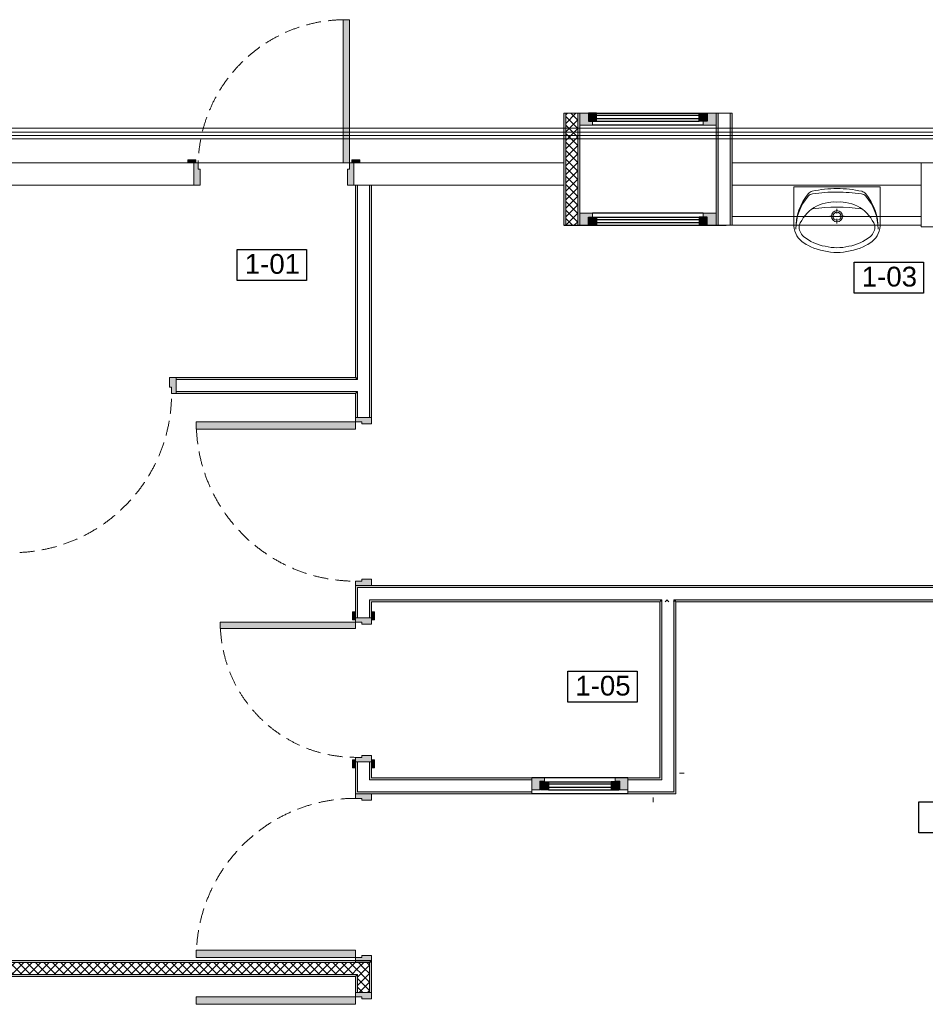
# Model space of a CAD drawing. Header units: millimetres. Extents: x -1662057 to -197461, y -941126 to 63888.
# Tile 39 of 209: x -1580244 to -1575666, y -694206 to -689226. Entities that reach past the tile are written whole.
import ezdxf

# ---------------------------------------------------------------- set-up
doc = ezdxf.new("R2010")
doc.units = ezdxf.units.MM
doc.linetypes.add('Dashed', pattern=[112.5, 75, -37.5])
for name, color, linetype in [('2d - linijas _ fili.z', 7, 'CONTINUOUS'), ('_Logi', 7, 'CONTINUOUS'), ('demont', 7, 'CONTINUOUS'), ('Durvis', 7, 'CONTINUOUS'), ('esoshas', 7, 'CONTINUOUS'), ('explikaacija#1_Pen_No__1_Pen_No__7', 7, 'CONTINUOUS'), ('hachi', 7, 'CONTINUOUS'), ('Jaunas-W112', 7, 'CONTINUOUS')]:
    doc.layers.add(name, color=color, linetype=linetype)
doc.layers.add('VS_AS', color=5, linetype='CONTINUOUS', lineweight=25)
doc.styles.add('GENERATED_STYLE_1', font='arial.ttf')
pattern_1 = [(225, (-1577552.374, -697250.676), (21.47837, -21.47837), []), (315, (-1577552.374, -697250.676), (-21.47837, -21.47837), [])]

msp = doc.modelspace()

# ---------------------------------------------------------------- hatches: boundary and pattern name
at = {"layer": '_Logi', "linetype": 'Continuous'}
for points in [[(-1577368.10696, -689719.14387), (-1577368.10696, -689739.39387), (-1577327.60696, -689739.39387), (-1577327.60696, -689698.89387), (-1577368.10696, -689698.89387)], [(-1576768.70696, -689719.14387), (-1576768.70696, -689698.89387), (-1576809.20696, -689698.89387), (-1576809.20696, -689739.39387), (-1576768.70696, -689739.39387)], [(-1577368.10696, -690245.64387), (-1577368.10696, -690265.89387), (-1577327.60696, -690265.89387), (-1577327.60696, -690225.39387), (-1577368.10696, -690225.39387)], [(-1576768.70696, -690245.64387), (-1576768.70696, -690225.39387), (-1576809.20696, -690225.39387), (-1576809.20696, -690265.89387), (-1576768.70696, -690265.89387)], [(-1577611.10696, -693100.89387), (-1577611.10696, -693121.14387), (-1577570.60696, -693121.14387), (-1577570.60696, -693080.64387), (-1577611.10696, -693080.64387)], [(-1577214.20696, -693100.89387), (-1577214.20696, -693080.64387), (-1577254.70696, -693080.64387), (-1577254.70696, -693121.14387), (-1577214.20696, -693121.14387)]]:
    msp.add_hatch(color=7, dxfattribs=at).paths.add_polyline_path(points, flags=0)
at = {"layer": 'Durvis', "linetype": 'Continuous', "lineweight": 0}
for points in [[(-1578577.43696, -689949.99387), (-1578577.43696, -689225.85387), (-1578609.83696, -689225.85387), (-1578609.83696, -689949.99387)], [(-1577412.65696, -689759.64387), (-1577347.85696, -689759.64387), (-1577347.85696, -689739.39387), (-1577368.10696, -689739.39387), (-1577368.10696, -689719.14387), (-1577368.10696, -689698.89387), (-1577412.65696, -689698.89387)], [(-1576724.15696, -689759.64387), (-1576724.15696, -689698.89387), (-1576768.70696, -689698.89387), (-1576768.70696, -689719.14387), (-1576768.70696, -689739.39387), (-1576788.95696, -689739.39387), (-1576788.95696, -689759.64387)], [(-1579354.22696, -689949.99387), (-1579354.22696, -689934.60387), (-1579394.72696, -689934.60387), (-1579394.72696, -689949.99387)], [(-1579364.75696, -690063.39387), (-1579332.35696, -690063.39387), (-1579332.35696, -689982.39387), (-1579342.07696, -689982.39387), (-1579342.07696, -689949.99387), (-1579364.75696, -689949.99387)], [(-1578554.75696, -689949.99387), (-1578577.43696, -689949.99387), (-1578577.43696, -689982.39387), (-1578587.15696, -689982.39387), (-1578587.15696, -690063.39387), (-1578554.75696, -690063.39387)], [(-1578565.28696, -689934.60387), (-1578565.28696, -689949.99387), (-1578524.78696, -689949.99387), (-1578524.78696, -689934.60387)], [(-1577412.65696, -690205.14387), (-1577412.65696, -690265.89387), (-1577368.10696, -690265.89387), (-1577368.10696, -690245.64387), (-1577368.10696, -690225.39387), (-1577347.85696, -690225.39387), (-1577347.85696, -690205.14387)], [(-1576724.15696, -690205.14387), (-1576788.95696, -690205.14387), (-1576788.95696, -690225.39387), (-1576768.70696, -690225.39387), (-1576768.70696, -690245.64387), (-1576768.70696, -690265.89387), (-1576724.15696, -690265.89387)], [(-1579453.85696, -691035.39387), (-1579486.25696, -691035.39387), (-1579486.25696, -691083.99387), (-1579476.53696, -691083.99387), (-1579476.53696, -691116.39387), (-1579453.85696, -691116.39387)], [(-1578546.65696, -691260.57387), (-1579351.79696, -691260.57387), (-1579351.79696, -691297.11217), (-1578546.65696, -691297.11217)], [(-1578546.65696, -691237.89387), (-1578546.65696, -691260.57387), (-1578514.25696, -691260.57387), (-1578514.25696, -691270.29387), (-1578465.65696, -691270.29387), (-1578465.65696, -691237.89387)], [(-1578465.65696, -692088.39387), (-1578465.65696, -692055.99387), (-1578514.25696, -692055.99387), (-1578514.25696, -692065.71387), (-1578546.65696, -692065.71387), (-1578546.65696, -692088.39387)], [(-1578546.65696, -692220.42387), (-1578562.04696, -692220.42387), (-1578562.04696, -692260.92387), (-1578546.65696, -692260.92387)], [(-1578546.65696, -692250.39387), (-1578546.65696, -692273.07387), (-1578514.25696, -692273.07387), (-1578514.25696, -692282.79387), (-1578465.65696, -692282.79387), (-1578465.65696, -692250.39387)], [(-1578465.65696, -692260.92387), (-1578450.26696, -692260.92387), (-1578450.26696, -692220.42387), (-1578465.65696, -692220.42387)], [(-1578546.65696, -692273.07387), (-1579230.29696, -692273.07387), (-1579230.29696, -692305.47387), (-1578546.65696, -692305.47387)], [(-1578465.65696, -692979.39387), (-1578465.65696, -692946.99387), (-1578514.25696, -692946.99387), (-1578514.25696, -692956.71387), (-1578546.65696, -692956.71387), (-1578546.65696, -692979.39387)], [(-1578546.65696, -692968.86387), (-1578562.04696, -692968.86387), (-1578562.04696, -693009.36387), (-1578546.65696, -693009.36387)], [(-1578450.26696, -692968.86387), (-1578465.65696, -692968.86387), (-1578465.65696, -693009.36387), (-1578450.26696, -693009.36387)], [(-1577655.65696, -693060.39387), (-1577655.65696, -693121.14387), (-1577615.60579, -693121.14387), (-1577615.60579, -693077.26707), (-1577611.10696, -693077.26707), (-1577590.85696, -693077.26707), (-1577590.85696, -693060.39387)], [(-1577169.65696, -693060.39387), (-1577234.45696, -693060.39387), (-1577234.45696, -693077.26707), (-1577214.20696, -693077.26707), (-1577209.70812, -693077.26707), (-1577209.70812, -693121.14387), (-1577169.65696, -693121.14387)], [(-1578465.65696, -693141.39387), (-1578546.65696, -693141.39387), (-1578546.65696, -693164.07387), (-1578514.25696, -693164.07387), (-1578514.25696, -693173.79387), (-1578465.65696, -693173.79387)], [(-1578546.65696, -693969.21387), (-1578546.65696, -693932.67558), (-1579351.79696, -693932.67558), (-1579351.79696, -693969.21387)], [(-1578546.65696, -693991.89387), (-1578465.65696, -693991.89387), (-1578465.65696, -693959.49387), (-1578514.25696, -693959.49387), (-1578514.25696, -693969.21387), (-1578546.65696, -693969.21387)], [(-1578546.65696, -694145.79387), (-1578546.65696, -694168.47387), (-1578514.25696, -694168.47387), (-1578514.25696, -694178.19387), (-1578465.65696, -694178.19387), (-1578465.65696, -694145.79387)], [(-1578546.65696, -694168.47387), (-1579351.79696, -694168.47387), (-1579351.79696, -694205.01217), (-1578546.65696, -694205.01217)]]:
    msp.add_hatch(color=7, dxfattribs=at).paths.add_polyline_path(points, flags=0)
at = {"layer": 'Jaunas-W112', "linetype": 'Continuous', "lineweight": 0}
for points in [[(-1577493.65696, -689698.89387), (-1577493.65696, -690265.89387), (-1577483.53196, -690265.89387), (-1577483.53196, -689698.89387)], [(-1577412.65696, -690265.89387), (-1577412.65696, -689698.89387), (-1577422.78196, -689698.89387), (-1577422.78196, -690265.89387)], [(-1576724.15696, -689698.89387), (-1576724.15696, -690265.89387), (-1576714.03196, -690265.89387), (-1576714.03196, -689698.89387)], [(-1576643.15696, -690265.89387), (-1576643.15696, -689698.89387), (-1576653.28196, -689698.89387), (-1576653.28196, -690265.89387)], [(-1578536.53196, -691035.39387), (-1578536.53196, -690063.39387), (-1578546.65696, -690063.39387), (-1578546.65696, -691035.39387)], [(-1578465.65696, -691237.89387), (-1578465.65696, -690063.39387), (-1578475.78196, -690063.39387), (-1578475.78196, -691237.89387)], [(-1578546.65696, -691035.39387), (-1579453.85696, -691035.39387), (-1579453.85696, -691045.51887), (-1578546.65696, -691045.51887)], [(-1578536.53196, -691045.51887), (-1578536.53196, -691035.39387), (-1578546.65696, -691035.39387), (-1578546.65696, -691045.51887)], [(-1579453.85696, -691116.39387), (-1578546.65696, -691116.39387), (-1578546.65696, -691106.26887), (-1579453.85696, -691106.26887)], [(-1578536.53196, -691116.39387), (-1578536.53196, -691106.26887), (-1578546.65696, -691106.26887), (-1578546.65696, -691116.39387)], [(-1578546.65696, -691116.39387), (-1578546.65696, -691237.89387), (-1578536.53196, -691237.89387), (-1578536.53196, -691116.39387)], [(-1573281.65697, -692088.39387), (-1578546.65696, -692088.39387), (-1578536.53196, -692098.51887), (-1573281.65697, -692098.51887)], [(-1578546.65696, -692088.39387), (-1578546.65696, -692250.39387), (-1578536.53196, -692250.39387), (-1578536.53196, -692098.51887)], [(-1577007.65696, -692159.26887), (-1578475.78196, -692159.26887), (-1578465.65696, -692169.39387), (-1577007.65696, -692169.39387)], [(-1578465.65696, -692250.39387), (-1578465.65696, -692169.39387), (-1578475.78196, -692159.26887), (-1578475.78196, -692250.39387)], [(-1576997.53196, -692159.26887), (-1577007.65696, -692159.26887), (-1577007.65696, -692169.39387), (-1576997.53196, -692169.39387)], [(-1576926.65696, -692159.26887), (-1576936.78196, -692159.26887), (-1576936.78196, -692169.39387), (-1576926.65696, -692169.39387)], [(-1576926.65696, -692169.39387), (-1573281.65697, -692169.39387), (-1573281.65697, -692159.26887), (-1576926.65696, -692159.26887)], [(-1577007.65696, -692169.39387), (-1577007.65696, -693060.39387), (-1576997.53196, -693070.51887), (-1576997.53196, -692169.39387)], [(-1576926.65696, -693141.39387), (-1576926.65696, -692169.39387), (-1576936.78196, -692169.39387), (-1576936.78196, -693131.26887)], [(-1578546.65696, -692979.39387), (-1578546.65696, -693141.39387), (-1578536.53196, -693131.26887), (-1578536.53196, -692979.39387)], [(-1578465.65696, -693060.39387), (-1578465.65696, -692979.39387), (-1578475.78196, -692979.39387), (-1578475.78196, -693070.51887)], [(-1577655.65696, -693060.39387), (-1578465.65696, -693060.39387), (-1578475.78196, -693070.51887), (-1577655.65696, -693070.51887)], [(-1577007.65696, -693060.39387), (-1577169.65696, -693060.39387), (-1577169.65696, -693070.51887), (-1576997.53196, -693070.51887)], [(-1578546.65696, -693141.39387), (-1577655.65696, -693141.39387), (-1577655.65696, -693131.26887), (-1578536.53196, -693131.26887)], [(-1577169.65696, -693141.39387), (-1576926.65696, -693141.39387), (-1576936.78196, -693131.26887), (-1577169.65696, -693131.26887)], [(-1578475.78196, -693983.79387), (-1581357.35696, -693983.79387), (-1581357.35696, -693993.91887), (-1578475.78196, -693993.91887)], [(-1578465.65696, -693983.79387), (-1578475.78196, -693993.91887), (-1578465.65696, -693993.91887)], [(-1578465.65696, -693983.79387), (-1578475.78196, -693983.79387), (-1578475.78196, -693993.91887)], [(-1578475.78196, -693993.91887), (-1578475.78196, -694145.79387), (-1578465.65696, -694145.79387), (-1578465.65696, -693993.91887)], [(-1578546.65696, -694054.66887), (-1583939.23196, -694054.66887), (-1583949.35696, -694064.79387), (-1578546.65696, -694064.79387)], [(-1578536.53196, -694054.66887), (-1578546.65696, -694064.79387), (-1578536.53196, -694064.79387)], [(-1578536.53196, -694054.66887), (-1578546.65696, -694054.66887), (-1578546.65696, -694064.79387)], [(-1578546.65696, -694064.79387), (-1578546.65696, -694145.79387), (-1578536.53196, -694145.79387), (-1578536.53196, -694064.79387)]]:
    msp.add_hatch(color=7, dxfattribs=at).paths.add_polyline_path(points, flags=0)
h = msp.add_hatch(dxfattribs=at)
h.set_pattern_fill('CONCRETE_BLOCK', scale=0.81, angle=180, style=0, pattern_type=2)
h.set_pattern_definition(pattern_1)
h.paths.add_polyline_path([(-1577483.53196, -689698.89387), (-1577483.53196, -690265.89387), (-1577422.78196, -690265.89387), (-1577422.78196, -689698.89387)], flags=0)
h = msp.add_hatch(dxfattribs=at)
h.set_pattern_fill('CONCRETE_BLOCK', scale=0.81, angle=180, style=0, pattern_type=2)
h.set_pattern_definition(pattern_1)
h.paths.add_polyline_path([(-1576936.78196, -692159.26887), (-1576997.53196, -692159.26887), (-1576997.53196, -692169.39387), (-1576936.78196, -692169.39387)], flags=0)
h = msp.add_hatch(dxfattribs=at)
h.set_pattern_fill('CONCRETE_BLOCK', scale=0.81, angle=180, style=0, pattern_type=2)
h.set_pattern_definition(pattern_1)
h.paths.add_polyline_path([(-1578536.53196, -693993.91887), (-1581367.48196, -693993.91887), (-1581367.48196, -694054.66887), (-1578536.53196, -694054.66887)], flags=0)
h = msp.add_hatch(dxfattribs=at)
h.set_pattern_fill('CONCRETE_BLOCK', scale=0.81, angle=180, style=0, pattern_type=2)
h.set_pattern_definition(pattern_1)
h.paths.add_polyline_path([(-1578475.78196, -693993.91887), (-1578536.53196, -694054.66887), (-1578475.78196, -694054.66887)], flags=0)
h = msp.add_hatch(dxfattribs=at)
h.set_pattern_fill('CONCRETE_BLOCK', scale=0.81, angle=180, style=0, pattern_type=2)
h.set_pattern_definition(pattern_1)
h.paths.add_polyline_path([(-1578475.78196, -693993.91887), (-1578536.53196, -693993.91887), (-1578536.53196, -694054.66887)], flags=0)
h = msp.add_hatch(dxfattribs=at)
h.set_pattern_fill('CONCRETE_BLOCK', scale=0.81, angle=180, style=0, pattern_type=2)
h.set_pattern_definition(pattern_1)
h.paths.add_polyline_path([(-1578536.53196, -694054.66887), (-1578536.53196, -694145.79387), (-1578475.78196, -694145.79387), (-1578475.78196, -694054.66887)], flags=0)

# ---------------------------------------------------------------- linework, layer by layer
at = {"layer": '2d - linijas _ fili.z', "color": 7, "linetype": 'Continuous', "lineweight": 0}
for p, q in [((-1578554.75696, -689949.99387), (-1579364.75696, -689949.99387)), ((-1576884.61825, -693036.76679), (-1576909.31056, -693036.76679)), ((-1577042.17867, -693159.29351), (-1577042.17867, -693183.98582))]:
    msp.add_line(p, q, dxfattribs=at)
at = {"layer": '_Logi', "color": 7, "linetype": 'Continuous'}
for p, q in [((-1577327.60696, -689698.89387), (-1577368.10696, -689698.89387)), ((-1577368.10696, -689698.89387), (-1577368.10696, -689719.14387)), ((-1577368.10696, -689719.14387), (-1577368.10696, -689739.39387)), ((-1577327.60696, -689739.39387), (-1577327.60696, -689698.89387)), ((-1577327.60696, -689698.89387), (-1576809.20696, -689698.89387)), ((-1576809.20696, -689711.04387), (-1577327.60696, -689711.04387)), ((-1576809.20696, -689739.39387), (-1576809.20696, -689698.89387)), ((-1576809.20696, -689698.89387), (-1576768.70696, -689698.89387)), ((-1576768.70696, -689698.89387), (-1576768.70696, -689719.14387)), ((-1576768.70696, -689719.14387), (-1576768.70696, -689739.39387)), ((-1577368.10696, -689739.39387), (-1577327.60696, -689739.39387)), ((-1576788.95696, -689759.64387), (-1577347.85696, -689759.64387)), ((-1576809.20696, -689727.24387), (-1577327.60696, -689727.24387)), ((-1577327.60696, -689739.39387), (-1576809.20696, -689739.39387)), ((-1576768.70696, -689739.39387), (-1576809.20696, -689739.39387)), ((-1576788.95696, -690205.14387), (-1577347.85696, -690205.14387)), ((-1577493.65696, -690265.89387), (-1576673.58963, -690265.89387)), ((-1577368.10696, -690245.64387), (-1577368.10696, -690225.39387)), ((-1577368.10696, -690225.39387), (-1577327.60696, -690225.39387)), ((-1577368.10696, -690265.89387), (-1577368.10696, -690245.64387)), ((-1577327.60696, -690265.89387), (-1577368.10696, -690265.89387)), ((-1577327.60696, -690225.39387), (-1577327.60696, -690265.89387)), ((-1577327.60696, -690225.39387), (-1576809.20696, -690225.39387)), ((-1576809.20696, -690237.54387), (-1577327.60696, -690237.54387)), ((-1576809.20696, -690253.74387), (-1577327.60696, -690253.74387)), ((-1577327.60696, -690265.89387), (-1576809.20696, -690265.89387)), ((-1576768.70696, -690225.39387), (-1576809.20696, -690225.39387)), ((-1576809.20696, -690225.39387), (-1576809.20696, -690265.89387)), ((-1576809.20696, -690265.89387), (-1576768.70696, -690265.89387)), ((-1576768.70696, -690245.64387), (-1576768.70696, -690225.39387)), ((-1576768.70696, -690265.89387), (-1576768.70696, -690245.64387)), ((-1577169.65696, -693060.39387), (-1577655.65696, -693060.39387)), ((-1577611.10696, -693100.89387), (-1577611.10696, -693080.64387)), ((-1577611.10696, -693080.64387), (-1577570.60696, -693080.64387)), ((-1577611.10696, -693121.14387), (-1577611.10696, -693100.89387)), ((-1577570.60696, -693080.64387), (-1577570.60696, -693121.14387)), ((-1577570.60696, -693080.64387), (-1577254.70696, -693080.64387)), ((-1577254.70696, -693092.79387), (-1577570.60696, -693092.79387)), ((-1577254.70696, -693108.99387), (-1577570.60696, -693108.99387)), ((-1577214.20696, -693080.64387), (-1577254.70696, -693080.64387)), ((-1577254.70696, -693080.64387), (-1577254.70696, -693121.14387)), ((-1577214.20696, -693100.89387), (-1577214.20696, -693080.64387)), ((-1577214.20696, -693121.14387), (-1577214.20696, -693100.89387)), ((-1577169.65696, -693141.39387), (-1577655.65696, -693141.39387)), ((-1577570.60696, -693121.14387), (-1577611.10696, -693121.14387)), ((-1577570.60696, -693121.14387), (-1577254.70696, -693121.14387)), ((-1577254.70696, -693121.14387), (-1577214.20696, -693121.14387))]:
    msp.add_line(p, q, dxfattribs=at)
at = {"layer": 'demont', "color": 7, "linetype": 'Continuous', "lineweight": 0}
for p, q in [((-1577347.85696, -689759.64387), (-1577412.65696, -689759.64387)), ((-1577412.65696, -689759.64387), (-1577412.65696, -690205.14387)), ((-1576788.95696, -689759.64387), (-1577347.85696, -689759.64387)), ((-1576724.15696, -689759.64387), (-1576788.95696, -689759.64387)), ((-1576724.15696, -690205.14387), (-1576724.15696, -689759.64387)), ((-1577412.65696, -690205.14387), (-1577347.85696, -690205.14387)), ((-1577347.85696, -690205.14387), (-1576788.95696, -690205.14387)), ((-1576788.95696, -690205.14387), (-1576724.15696, -690205.14387))]:
    msp.add_line(p, q, dxfattribs=at)
at = {"layer": 'Durvis', "color": 7, "linetype": 'Continuous', "lineweight": 0}
for p, q in [((-1578577.43696, -689225.85387), (-1578609.83696, -689225.85387)), ((-1578609.83696, -689225.85387), (-1578609.83696, -689949.99387)), ((-1578577.43696, -689949.99387), (-1578577.43696, -689225.85387)), ((-1577368.10696, -689698.89387), (-1577412.65696, -689698.89387)), ((-1577412.65696, -689698.89387), (-1577412.65696, -689759.64387)), ((-1577368.10696, -689719.14387), (-1577368.10696, -689698.89387)), ((-1577368.10696, -689739.39387), (-1577368.10696, -689719.14387)), ((-1576768.70696, -689719.14387), (-1576768.70696, -689698.89387)), ((-1576768.70696, -689698.89387), (-1576724.15696, -689698.89387)), ((-1576768.70696, -689739.39387), (-1576768.70696, -689719.14387)), ((-1576724.15696, -689698.89387), (-1576724.15696, -689759.64387)), ((-1577412.65696, -689759.64387), (-1577347.85696, -689759.64387)), ((-1577347.85696, -689739.39387), (-1577368.10696, -689739.39387)), ((-1577347.85696, -689759.64387), (-1577347.85696, -689739.39387)), ((-1576788.95696, -689759.64387), (-1576788.95696, -689739.39387)), ((-1576788.95696, -689739.39387), (-1576768.70696, -689739.39387)), ((-1576724.15696, -689759.64387), (-1576788.95696, -689759.64387)), ((-1579394.72696, -689949.99387), (-1579394.72696, -689934.60387)), ((-1579394.72696, -689934.60387), (-1579354.22696, -689934.60387)), ((-1579354.22696, -689949.99387), (-1579394.72696, -689949.99387)), ((-1579342.07696, -689949.99387), (-1579364.75696, -689949.99387)), ((-1579364.75696, -689949.99387), (-1579364.75696, -690063.39387)), ((-1579354.22696, -689934.60387), (-1579354.22696, -689949.99387)), ((-1579342.07696, -689982.39387), (-1579342.07696, -689949.99387)), ((-1578609.83696, -689949.99387), (-1578577.43696, -689949.99387)), ((-1578554.75696, -689949.99387), (-1578577.43696, -689949.99387)), ((-1578577.43696, -689949.99387), (-1578577.43696, -689982.39387)), ((-1578565.28696, -689934.60387), (-1578524.78696, -689934.60387)), ((-1578565.28696, -689949.99387), (-1578565.28696, -689934.60387)), ((-1578524.78696, -689949.99387), (-1578565.28696, -689949.99387)), ((-1578554.75696, -690063.39387), (-1578554.75696, -689949.99387)), ((-1578524.78696, -689934.60387), (-1578524.78696, -689949.99387)), ((-1579332.35696, -689982.39387), (-1579342.07696, -689982.39387)), ((-1579332.35696, -690063.39387), (-1579332.35696, -689982.39387)), ((-1578577.43696, -689982.39387), (-1578587.15696, -689982.39387)), ((-1578587.15696, -689982.39387), (-1578587.15696, -690063.39387)), ((-1579364.75696, -690063.39387), (-1579332.35696, -690063.39387)), ((-1578587.15696, -690063.39387), (-1578554.75696, -690063.39387)), ((-1577412.65696, -690205.14387), (-1577347.85696, -690205.14387)), ((-1577412.65696, -690265.89387), (-1577412.65696, -690205.14387)), ((-1577347.85696, -690205.14387), (-1577347.85696, -690225.39387)), ((-1576724.15696, -690205.14387), (-1576788.95696, -690205.14387)), ((-1576788.95696, -690205.14387), (-1576788.95696, -690225.39387)), ((-1576724.15696, -690265.89387), (-1576724.15696, -690205.14387)), ((-1577368.10696, -690265.89387), (-1577412.65696, -690265.89387)), ((-1577347.85696, -690225.39387), (-1577368.10696, -690225.39387)), ((-1577368.10696, -690225.39387), (-1577368.10696, -690245.64387)), ((-1577368.10696, -690245.64387), (-1577368.10696, -690265.89387)), ((-1576788.95696, -690225.39387), (-1576768.70696, -690225.39387)), ((-1576768.70696, -690225.39387), (-1576768.70696, -690245.64387)), ((-1576768.70696, -690245.64387), (-1576768.70696, -690265.89387)), ((-1576768.70696, -690265.89387), (-1576724.15696, -690265.89387)), ((-1579453.85696, -691035.39387), (-1579486.25696, -691035.39387)), ((-1579486.25696, -691035.39387), (-1579486.25696, -691083.99387)), ((-1579453.85696, -691116.39387), (-1579453.85696, -691035.39387)), ((-1579486.25696, -691083.99387), (-1579476.53696, -691083.99387)), ((-1579476.53696, -691083.99387), (-1579476.53696, -691116.39387)), ((-1579476.53696, -691116.39387), (-1579453.85696, -691116.39387)), ((-1578546.65696, -691260.57387), (-1579351.79696, -691260.57387)), ((-1579351.79696, -691260.57387), (-1579351.79696, -691297.11217)), ((-1578546.65696, -691237.89387), (-1578546.65696, -691260.57387)), ((-1578465.65696, -691237.89387), (-1578546.65696, -691237.89387)), ((-1578546.65696, -691260.57387), (-1578514.25696, -691260.57387)), ((-1578546.65696, -691297.11217), (-1578546.65696, -691260.57387)), ((-1578514.25696, -691260.57387), (-1578514.25696, -691270.29387)), ((-1578465.65696, -691270.29387), (-1578465.65696, -691237.89387)), ((-1579351.79696, -691297.11217), (-1578546.65696, -691297.11217)), ((-1578514.25696, -691270.29387), (-1578465.65696, -691270.29387)), ((-1578514.25696, -692065.71387), (-1578546.65696, -692065.71387)), ((-1578546.65696, -692065.71387), (-1578546.65696, -692088.39387)), ((-1578465.65696, -692055.99387), (-1578514.25696, -692055.99387)), ((-1578514.25696, -692055.99387), (-1578514.25696, -692065.71387)), ((-1578465.65696, -692088.39387), (-1578465.65696, -692055.99387)), ((-1578546.65696, -692088.39387), (-1578465.65696, -692088.39387)), ((-1578562.04696, -692260.92387), (-1578562.04696, -692220.42387)), ((-1578562.04696, -692220.42387), (-1578546.65696, -692220.42387)), ((-1578546.65696, -692260.92387), (-1578562.04696, -692260.92387)), ((-1578546.65696, -692220.42387), (-1578546.65696, -692260.92387)), ((-1578546.65696, -692250.39387), (-1578546.65696, -692273.07387)), ((-1578465.65696, -692250.39387), (-1578546.65696, -692250.39387)), ((-1578465.65696, -692260.92387), (-1578465.65696, -692220.42387)), ((-1578465.65696, -692220.42387), (-1578450.26696, -692220.42387)), ((-1578465.65696, -692282.79387), (-1578465.65696, -692250.39387)), ((-1578450.26696, -692260.92387), (-1578465.65696, -692260.92387)), ((-1578450.26696, -692220.42387), (-1578450.26696, -692260.92387)), ((-1578546.65696, -692273.07387), (-1579230.29696, -692273.07387)), ((-1579230.29696, -692273.07387), (-1579230.29696, -692305.47387)), ((-1579230.29696, -692305.47387), (-1578546.65696, -692305.47387)), ((-1578546.65696, -692273.07387), (-1578514.25696, -692273.07387)), ((-1578546.65696, -692305.47387), (-1578546.65696, -692273.07387)), ((-1578514.25696, -692273.07387), (-1578514.25696, -692282.79387)), ((-1578514.25696, -692282.79387), (-1578465.65696, -692282.79387)), ((-1578514.25696, -692956.71387), (-1578546.65696, -692956.71387)), ((-1578546.65696, -692956.71387), (-1578546.65696, -692979.39387)), ((-1578465.65696, -692946.99387), (-1578514.25696, -692946.99387)), ((-1578514.25696, -692946.99387), (-1578514.25696, -692956.71387)), ((-1578465.65696, -692979.39387), (-1578465.65696, -692946.99387)), ((-1578562.04696, -693009.36387), (-1578562.04696, -692968.86387)), ((-1578562.04696, -692968.86387), (-1578546.65696, -692968.86387)), ((-1578546.65696, -693009.36387), (-1578562.04696, -693009.36387)), ((-1578546.65696, -692968.86387), (-1578546.65696, -693009.36387)), ((-1578546.65696, -692979.39387), (-1578465.65696, -692979.39387)), ((-1578465.65696, -693009.36387), (-1578465.65696, -692968.86387)), ((-1578465.65696, -692968.86387), (-1578450.26696, -692968.86387)), ((-1578450.26696, -693009.36387), (-1578465.65696, -693009.36387)), ((-1578450.26696, -692968.86387), (-1578450.26696, -693009.36387)), ((-1577655.65696, -693060.39387), (-1577590.85696, -693060.39387)), ((-1577655.65696, -693121.14387), (-1577655.65696, -693060.39387)), ((-1577590.85696, -693060.39387), (-1577590.85696, -693077.26707)), ((-1577169.65696, -693060.39387), (-1577234.45696, -693060.39387)), ((-1577234.45696, -693060.39387), (-1577234.45696, -693077.26707)), ((-1577169.65696, -693121.14387), (-1577169.65696, -693060.39387)), ((-1577611.10696, -693077.26707), (-1577615.60579, -693077.26707)), ((-1577615.60579, -693077.26707), (-1577615.60579, -693121.14387)), ((-1577590.85696, -693077.26707), (-1577611.10696, -693077.26707)), ((-1577234.45696, -693077.26707), (-1577214.20696, -693077.26707)), ((-1577214.20696, -693077.26707), (-1577209.70812, -693077.26707)), ((-1577209.70812, -693077.26707), (-1577209.70812, -693121.14387)), ((-1578546.65696, -693164.07387), (-1578546.65696, -693141.39387)), ((-1578546.65696, -693141.39387), (-1578465.65696, -693141.39387)), ((-1578465.65696, -693141.39387), (-1578465.65696, -693173.79387)), ((-1577615.60579, -693121.14387), (-1577655.65696, -693121.14387)), ((-1577209.70812, -693121.14387), (-1577169.65696, -693121.14387)), ((-1578514.25696, -693164.07387), (-1578546.65696, -693164.07387)), ((-1578514.25696, -693173.79387), (-1578514.25696, -693164.07387)), ((-1578465.65696, -693173.79387), (-1578514.25696, -693173.79387)), ((-1579351.79696, -693969.21387), (-1579351.79696, -693932.67558)), ((-1579351.79696, -693932.67558), (-1578546.65696, -693932.67558)), ((-1578546.65696, -693932.67558), (-1578546.65696, -693969.21387)), ((-1578546.65696, -693969.21387), (-1579351.79696, -693969.21387)), ((-1578546.65696, -693991.89387), (-1578546.65696, -693969.21387)), ((-1578546.65696, -693969.21387), (-1578514.25696, -693969.21387)), ((-1578465.65696, -693991.89387), (-1578546.65696, -693991.89387)), ((-1578514.25696, -693969.21387), (-1578514.25696, -693959.49387)), ((-1578514.25696, -693959.49387), (-1578465.65696, -693959.49387)), ((-1578465.65696, -693959.49387), (-1578465.65696, -693991.89387)), ((-1578546.65696, -694145.79387), (-1578546.65696, -694168.47387)), ((-1578465.65696, -694145.79387), (-1578546.65696, -694145.79387)), ((-1578465.65696, -694178.19387), (-1578465.65696, -694145.79387)), ((-1578546.65696, -694168.47387), (-1579351.79696, -694168.47387)), ((-1579351.79696, -694168.47387), (-1579351.79696, -694205.01217)), ((-1579351.79696, -694205.01217), (-1578546.65696, -694205.01217)), ((-1578546.65696, -694168.47387), (-1578514.25696, -694168.47387)), ((-1578546.65696, -694205.01217), (-1578546.65696, -694168.47387)), ((-1578514.25696, -694168.47387), (-1578514.25696, -694178.19387)), ((-1578514.25696, -694178.19387), (-1578465.65696, -694178.19387))]:
    msp.add_line(p, q, dxfattribs=at)
at = {"layer": 'Durvis', "color": 7, "linetype": 'Dashed', "lineweight": 0}
for centre, radius, start, end in [((-1578596.30062, -689971.82692), 746.09585, 91.03956801, 178.32311066), ((-1580281.67696, -691116.39387), 805.14, 272.71645735, 0), ((-1578546.65696, -691260.57387), 805.14, 182.71645736, 270), ((-1578546.65696, -692273.07387), 683.64, 182.71645736, 270), ((-1578546.65696, -693969.21387), 805.14, 90, 177.28354264)]:
    msp.add_arc(centre, radius, start, end, dxfattribs=at)
at = {"layer": 'esoshas', "color": 7, "linetype": 'Continuous', "lineweight": 20}
for p, q in [((-1579364.75696, -689949.99387), (-1580417.75696, -689949.99387)), ((-1579364.75696, -690063.39387), (-1579364.75696, -689949.99387)), ((-1577493.65696, -689949.99387), (-1578554.75696, -689949.99387)), ((-1578554.75696, -689949.99387), (-1578554.75696, -690063.39387)), ((-1577493.65696, -690063.39387), (-1577493.65696, -689949.99387)), ((-1575687.35696, -689949.99387), (-1576643.15696, -689949.99387)), ((-1576643.15696, -689949.99387), (-1576643.15696, -690063.39387)), ((-1575687.35696, -689949.99387), (-1575687.35696, -690273.99387)), ((-1575363.35696, -689949.99387), (-1575687.35696, -689949.99387)), ((-1575687.35696, -690063.39387), (-1575687.35696, -689949.99387)), ((-1580417.75696, -690063.39387), (-1579364.75696, -690063.39387)), ((-1578554.75696, -690063.39387), (-1577493.65696, -690063.39387)), ((-1576643.15696, -690063.39387), (-1575687.35696, -690063.39387)), ((-1575687.35696, -690273.99387), (-1575363.35696, -690273.99387))]:
    msp.add_line(p, q, dxfattribs=at)
at = {"layer": 'explikaacija#1_Pen_No__1_Pen_No__7', "linetype": 'Continuous', "flags": 128}
for points in [[(-1579145.24247, -690388.09023), (-1578794.54895, -690388.09023), (-1578794.54895, -690545.2332), (-1579145.24247, -690545.2332)], [(-1576026.31222, -690452.14213), (-1575675.6187, -690452.14213), (-1575675.6187, -690609.2851), (-1576026.31222, -690609.2851)], [(-1577474.15704, -692521.21486), (-1577123.46352, -692521.21486), (-1577123.46352, -692678.35783), (-1577474.15704, -692678.35783)], [(-1575699.37844, -693181.4885), (-1575348.68492, -693181.4885), (-1575348.68492, -693338.63147), (-1575699.37844, -693338.63147)]]:
    msp.add_lwpolyline(points, close=True, dxfattribs=at)
at = {"layer": 'hachi', "color": 7, "linetype": 'Continuous', "lineweight": 0}
for p, q in [((-1576643.15696, -690221.34387), (-1575687.35696, -690221.34387)), ((-1576643.15696, -690265.89387), (-1576643.15696, -690221.34387)), ((-1575687.35696, -690221.34387), (-1575687.35696, -690265.89387)), ((-1575687.35696, -690265.89387), (-1576643.15696, -690265.89387))]:
    msp.add_line(p, q, dxfattribs=at)
at = {"layer": 'Jaunas-W112', "color": 7, "linetype": 'Continuous', "lineweight": 0}
for p, q in [((-1577493.65696, -689698.89387), (-1577493.65696, -690265.89387)), ((-1577493.65696, -689698.89387), (-1577483.53196, -689698.89387)), ((-1577483.53196, -689698.89387), (-1577483.53196, -690265.89387)), ((-1577483.53196, -689698.89387), (-1577422.78196, -689698.89387)), ((-1577422.78196, -690265.89387), (-1577422.78196, -689698.89387)), ((-1577422.78196, -689698.89387), (-1577412.65696, -689698.89387)), ((-1577412.65696, -690265.89387), (-1577412.65696, -689698.89387)), ((-1576724.15696, -689698.89387), (-1576724.15696, -690265.89387)), ((-1576724.15696, -689698.89387), (-1576714.03196, -689698.89387)), ((-1576714.03196, -689698.89387), (-1576714.03196, -690265.89387)), ((-1576714.03196, -689698.89387), (-1576653.28196, -689698.89387)), ((-1576653.28196, -690265.89387), (-1576653.28196, -689698.89387)), ((-1576653.28196, -689698.89387), (-1576643.15696, -689698.89387)), ((-1576643.15696, -690265.89387), (-1576643.15696, -689698.89387)), ((-1578546.65696, -690063.39387), (-1578546.65696, -691035.39387)), ((-1578546.65696, -690063.39387), (-1578536.53196, -690063.39387)), ((-1578536.53196, -690063.39387), (-1578536.53196, -691045.51887)), ((-1578536.53196, -690063.39387), (-1578475.78196, -690063.39387)), ((-1578475.78196, -691045.51887), (-1578475.78196, -690063.39387)), ((-1578475.78196, -690063.39387), (-1578465.65696, -690063.39387)), ((-1578465.65696, -691237.89387), (-1578465.65696, -690063.39387)), ((-1576331.30696, -690071.49387), (-1575893.90696, -690071.49387)), ((-1576331.30696, -690071.49387), (-1576331.30696, -690256.57333)), ((-1576043.70557, -690071.49387), (-1576181.50834, -690071.49387)), ((-1575893.90696, -690071.49387), (-1575893.90696, -690256.57333)), ((-1576126.2016, -690219.98877), (-1576149.53448, -690219.98877)), ((-1576112.69649, -690183.15078), (-1576112.69649, -690206.48366)), ((-1576075.8585, -690219.98877), (-1576099.19138, -690219.98877)), ((-1577493.65696, -690265.89387), (-1577483.53196, -690265.89387)), ((-1577483.53196, -690265.89387), (-1577422.78196, -690265.89387)), ((-1577422.78196, -690265.89387), (-1577412.65696, -690265.89387)), ((-1576724.15696, -690265.89387), (-1576714.03196, -690265.89387)), ((-1576714.03196, -690265.89387), (-1576653.28196, -690265.89387)), ((-1576653.28196, -690265.89387), (-1576643.15696, -690265.89387)), ((-1576112.69649, -690233.49387), (-1576112.69649, -690256.82676)), ((-1578546.65696, -691035.39387), (-1579453.85696, -691035.39387)), ((-1579453.85696, -691035.39387), (-1579453.85696, -691045.51887)), ((-1578546.65696, -691045.51887), (-1579453.85696, -691045.51887)), ((-1579453.85696, -691045.51887), (-1579453.85696, -691106.26887)), ((-1578536.53196, -691045.51887), (-1578546.65696, -691045.51887)), ((-1578475.78196, -691106.26887), (-1578475.78196, -691045.51887)), ((-1579453.85696, -691106.26887), (-1578546.65696, -691106.26887)), ((-1579453.85696, -691106.26887), (-1579453.85696, -691116.39387)), ((-1579453.85696, -691116.39387), (-1578546.65696, -691116.39387)), ((-1578546.65696, -691106.26887), (-1578536.53196, -691106.26887)), ((-1578546.65696, -691116.39387), (-1578546.65696, -691237.89387)), ((-1578536.53196, -691106.26887), (-1578536.53196, -691237.89387)), ((-1578475.78196, -691237.89387), (-1578475.78196, -691106.26887)), ((-1578546.65696, -691237.89387), (-1578536.53196, -691237.89387)), ((-1578536.53196, -691237.89387), (-1578475.78196, -691237.89387)), ((-1578475.78196, -691237.89387), (-1578465.65696, -691237.89387)), ((-1573281.65697, -692088.39387), (-1578546.65696, -692088.39387)), ((-1578546.65696, -692088.39387), (-1578546.65696, -692250.39387)), ((-1576997.53196, -692098.51887), (-1578536.53196, -692098.51887)), ((-1578536.53196, -692098.51887), (-1578536.53196, -692250.39387)), ((-1576936.78196, -692098.51887), (-1576997.53196, -692098.51887)), ((-1573281.65697, -692098.51887), (-1576936.78196, -692098.51887)), ((-1578475.78196, -692159.26887), (-1576997.53196, -692159.26887)), ((-1578475.78196, -692250.39387), (-1578475.78196, -692159.26887)), ((-1576997.53196, -692159.26887), (-1576997.53196, -692169.39387)), ((-1576936.78196, -692169.39387), (-1576936.78196, -692159.26887)), ((-1576936.78196, -692159.26887), (-1573281.65697, -692159.26887)), ((-1578465.65696, -692169.39387), (-1577007.65696, -692169.39387)), ((-1578465.65696, -692250.39387), (-1578465.65696, -692169.39387)), ((-1577007.65696, -692169.39387), (-1577007.65696, -693060.39387)), ((-1576997.53196, -692169.39387), (-1576997.53196, -693070.51887)), ((-1576936.78196, -693131.26887), (-1576936.78196, -692169.39387)), ((-1576926.65696, -692169.39387), (-1573281.65697, -692169.39387)), ((-1576926.65696, -693141.39387), (-1576926.65696, -692169.39387)), ((-1578536.53196, -692250.39387), (-1578546.65696, -692250.39387)), ((-1578475.78196, -692250.39387), (-1578536.53196, -692250.39387)), ((-1578465.65696, -692250.39387), (-1578475.78196, -692250.39387)), ((-1578536.53196, -692979.39387), (-1578546.65696, -692979.39387)), ((-1578546.65696, -692979.39387), (-1578546.65696, -693141.39387)), ((-1578536.53196, -692979.39387), (-1578536.53196, -693131.26887)), ((-1578475.78196, -692979.39387), (-1578536.53196, -692979.39387)), ((-1578475.78196, -693070.51887), (-1578475.78196, -692979.39387)), ((-1578465.65696, -692979.39387), (-1578475.78196, -692979.39387)), ((-1578465.65696, -693060.39387), (-1578465.65696, -692979.39387)), ((-1577655.65696, -693060.39387), (-1578465.65696, -693060.39387)), ((-1577655.65696, -693060.39387), (-1577655.65696, -693070.51887)), ((-1577007.65696, -693060.39387), (-1577169.65696, -693060.39387)), ((-1577169.65696, -693060.39387), (-1577169.65696, -693070.51887)), ((-1577655.65696, -693070.51887), (-1578475.78196, -693070.51887)), ((-1577655.65696, -693070.51887), (-1577655.65696, -693131.26887)), ((-1576997.53196, -693070.51887), (-1577169.65696, -693070.51887)), ((-1577169.65696, -693070.51887), (-1577169.65696, -693131.26887)), ((-1578546.65696, -693141.39387), (-1577655.65696, -693141.39387)), ((-1578536.53196, -693131.26887), (-1577655.65696, -693131.26887)), ((-1577655.65696, -693131.26887), (-1577655.65696, -693141.39387)), ((-1577169.65696, -693131.26887), (-1576936.78196, -693131.26887)), ((-1577169.65696, -693131.26887), (-1577169.65696, -693141.39387)), ((-1577169.65696, -693141.39387), (-1576926.65696, -693141.39387)), ((-1578536.53196, -693993.91887), (-1581367.48196, -693993.91887)), ((-1578475.78196, -693983.79387), (-1581357.35696, -693983.79387)), ((-1578475.78196, -693993.91887), (-1578536.53196, -693993.91887)), ((-1578465.65696, -693983.79387), (-1578475.78196, -693983.79387)), ((-1578475.78196, -694054.66887), (-1578475.78196, -693993.91887)), ((-1578465.65696, -694145.79387), (-1578465.65696, -693983.79387)), ((-1581367.48196, -694054.66887), (-1578536.53196, -694054.66887)), ((-1578536.53196, -694054.66887), (-1578536.53196, -694145.79387)), ((-1578475.78196, -694145.79387), (-1578475.78196, -694054.66887)), ((-1583949.35696, -694064.79387), (-1578546.65696, -694064.79387)), ((-1578546.65696, -694064.79387), (-1578546.65696, -694145.79387)), ((-1578536.53196, -694145.79387), (-1578546.65696, -694145.79387)), ((-1578475.78196, -694145.79387), (-1578536.53196, -694145.79387)), ((-1578465.65696, -694145.79387), (-1578475.78196, -694145.79387))]:
    msp.add_line(p, q, dxfattribs=at)
for radius in [28.35, 20.25]:
    msp.add_circle((-1576112.69649, -690219.98877), radius, dxfattribs=at)
for centre, radius, start, end in [((-1576044.98788, -690280.56445), 275.09619, 140.66477799, 180.90724801), ((-1576072.92679, -690282.00144), 247.14003, 138.524494, 180.676706), ((-1576230.78396, -690142.46147), 36.45, 97.830448, 138.524494), ((-1576229.56894, -690129.29702), 36.45, 102.69402401, 140.66477799), ((-1576117.2667, -690627.86387), 547.5084, 89.489722, 102.69402401), ((-1576108.41792, -691032.23852), 934.6018, 90.24498, 97.830448), ((-1576117.86671, -691032.23214), 934.6018, 82.09208101, 89.677549), ((-1576108.47117, -690627.86981), 547.5084, 77.228505, 90.432806), ((-1575994.29768, -690142.62135), 36.45, 41.398035, 82.09208101), ((-1575995.4949, -690129.45527), 36.45, 39.25775101, 77.228505), ((-1576180.28032, -690280.47299), 275.09619, 359.01528, 39.25775101), ((-1576152.34339, -690281.94774), 247.14003, 359.245823, 41.398035), ((-1576112.64902, -690971.20238), 797.73675, 81.179572, 98.826555), ((-1576128.25752, -690342.76442), 194.89405, 85.39402272, 121.05605846), ((-1576096.9564, -690342.76442), 194.89405, 58.94394154, 94.60597728), ((-1576123.05204, -690339.61489), 194.9763, 122.84422461, 158.44807017), ((-1576102.16187, -690339.61489), 194.9763, 21.55192983, 57.15577539), ((-1576220.14785, -690261.33952), 111.26124, 177.54481751, 231.25457586), ((-1576238.9862, -690272.48579), 65.5646, 176.06939242, 229.19839325), ((-1575986.22771, -690272.48579), 65.5646, 310.80160675, 3.93060758), ((-1576005.06606, -690261.33952), 111.26124, 308.74542414, 2.45518249), ((-1576131.5753, -690138.44497), 237.30027, 230.71494472, 260.00223945), ((-1576093.63861, -690138.44497), 237.30027, 279.99776055, 309.28505528), ((-1576182.06049, -690213.58457), 172.34447, 231.31519246, 242.84285572), ((-1576101.52447, -690044.2422), 359.8216, 243.74030159, 265.79476112), ((-1576112.60696, -690122.80983), 256.48849, 256.43338679, 283.56661321), ((-1576123.68944, -690044.2422), 359.8216, 274.20523888, 296.25969841), ((-1576043.15342, -690213.58457), 172.34447, 297.15714428, 308.68480754), ((-1576112.60696, -690184.93113), 218.7, 265.987585, 274.012415)]:
    msp.add_arc(centre, radius, start, end, dxfattribs=at)
at = {"layer": 'VS_AS', "color": 5, "lineweight": 20}
msp.add_lwpolyline([(-1589368.56461, -689775.16769), (-1572244.6269, -689775.16769), (-1572244.6269, -695867.97139), (-1567527.34979, -698945.14189)], dxfattribs=at)
at = {"layer": 'VS_AS', "color": 6, "lineweight": 20}
for points in [[(-1567964.42911, -699176.03215), (-1567964.42911, -698807.88049), (-1572349.87076, -695943.57159), (-1572349.87076, -689810.97716), (-1589371.08066, -689810.97716)], [(-1589368.78852, -689794.57507), (-1572298.90754, -689794.57507), (-1572298.90754, -695905.28352), (-1567318.90673, -699200.32856), (-1567523.41957, -699494.04187)]]:
    msp.add_lwpolyline(points, dxfattribs=at)
at = {"layer": 'VS_AS', "color": 1, "lineweight": 20}
msp.add_lwpolyline([(-1568320.30549, -699515.31749), (-1568914.81162, -699137.79985), (-1568459.21843, -698519.16155), (-1572417.12643, -695956.63378), (-1572417.12643, -689828.75178), (-1589372.69517, -689828.75178)], dxfattribs=at)

# ---------------------------------------------------------------- texts
at = {"layer": 'explikaacija#1_Pen_No__1_Pen_No__7', "linetype": 'Continuous', "char_height": 100, "attachment_point": 7, "style": 'GENERATED_STYLE_1'}
for s, insert in [('{ 1-01 }', (-1579145.24247, -690512.55451)), ('{ 1-03 }', (-1576026.31222, -690576.74034)), ('{ 1-05 }', (-1577474.15704, -692645.67914))]:
    msp.add_mtext(s, dxfattribs=dict(at, insert=insert))

doc.saveas('drawing.dxf')
